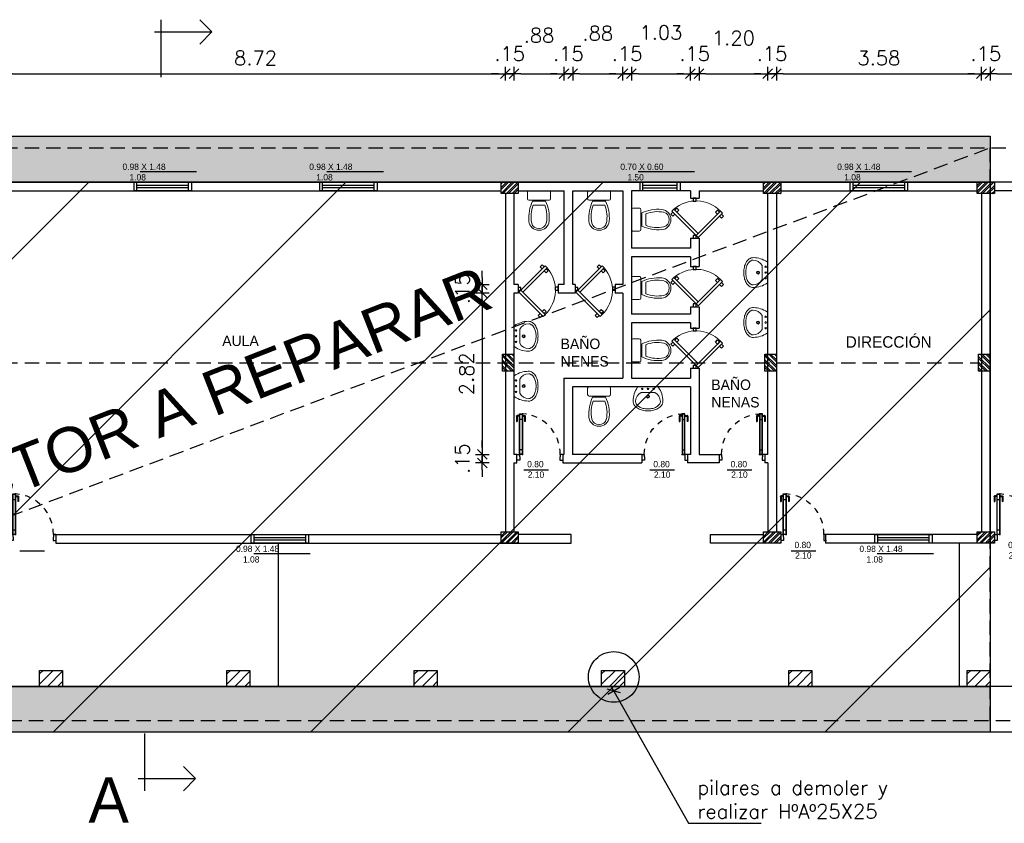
# Model space of a CAD drawing. Header units: millimetres. Extents: x 2152 to 2451, y 445 to 514.
# Tile 5 of 23: x 2179 to 2196, y 476 to 490. Entities that reach past the tile are written whole.
import ezdxf

# ---------------------------------------------------------------- set-up
doc = ezdxf.new("R2010")
doc.units = ezdxf.units.MM
for name, pattern in [('ACAD_ISO04W100', [30, 24, -3, 0, -3]), ('DASHED2', [0.375, 0.25, -0.125]), ('HIDDEN', [0.375, 0.25, -0.125])]:
    doc.linetypes.add(name, pattern=pattern)
for name, color, linetype in [('Abertura', 2, 'Continuous'), ('aberturas', 2, 'Continuous'), ('Cotas', 3, 'Continuous'), ('FOLHA', 2, 'Continuous'), ('PAREDE', 6, 'Continuous')]:
    doc.layers.add(name, color=color, linetype=linetype)
doc.layers.add('P1-HACHURA', color=1, linetype='Continuous', lineweight=5)
doc.layers.add('SANITARIOS', color=2, linetype='Continuous', lineweight=5)
doc.styles.add('SIMPLEX_8', font='simplex.shx')
doc.dimstyles.new('08', dxfattribs={"dimtxt": 0.25, "dimasz": 0.12, "dimexe": 0, "dimexo": 0, "dimgap": 0.15, "dimtad": 1, "dimzin": 4, "dimdsep": 46, "dimtxsty": 'SIMPLEX_8', "dimblk1": 'D', "dimblk2": 'D', "dimsah": 1, "dimcen": 0.09, "dimse1": 1, "dimse2": 1, "dimclre": 256, "dimclrt": 2, "dimadec": 0, "dimazin": 0, "dimtfac": 1, "dimtmove": 2, "dimatfit": 3, "dimldrblk": 'D', "dimfxl": 1, "dimtolj": 1, "dimtzin": 0, "dimarcsym": 0})

# ---------------------------------------------------------------- blocks, each defined once
blk = doc.blocks.new('puerta70 05')
at = {"color": 1, "linetype": 'Continuous'}
blk.add_line((71.829, 18.746), (71.829, 18.706), dxfattribs=at)
at = {"color": 2, "linetype": 'Continuous'}
for points in [[(71.909, 19.411), (71.954, 19.411), (71.954, 19.406), (72.009, 19.406), (72.009, 19.456)], [(71.909, 19.456), (71.909, 19.411)], [(71.909, 18.701), (71.954, 18.701), (71.954, 18.706), (72.009, 18.706), (72.009, 18.656)], [(71.909, 18.656), (71.909, 18.701)]]:
    blk.add_lwpolyline(points, dxfattribs=at)
at = {"color": 1, "linetype": 'DASHED2', "ltscale": 0.01}
blk.add_lwpolyline([(71.199, 18.751, -0.402216), (71.909, 19.411, -0.402216)], format="xyb", dxfattribs=at)
at = {"color": 2, "linetype": 'Continuous'}
blk.add_lwpolyline([(71.909, 18.701), (71.199, 18.701), (71.199, 18.751), (71.909, 18.751)], close=True, dxfattribs=at)
at = {"color": 1, "linetype": 'Continuous'}
blk.add_lwpolyline([(71.904, 18.706), (71.204, 18.706), (71.204, 18.746), (71.904, 18.746)], close=True, dxfattribs=at)
for points in [[(71.226, 18.751), (71.226, 18.755)], [(71.226, 18.755), (71.251, 18.755)], [(71.232, 18.755), (71.232, 18.791)], [(71.242, 18.801), (71.332, 18.801)], [(71.242, 18.755), (71.242, 18.791)], [(71.242, 18.791), (71.332, 18.791)], [(71.251, 18.755), (71.251, 18.751)], [(71.299, 18.746), (71.299, 18.706)], [(71.332, 18.801), (71.332, 18.791)], [(71.226, 18.701), (71.226, 18.696)], [(71.226, 18.696), (71.251, 18.696)], [(71.232, 18.696), (71.232, 18.661)], [(71.242, 18.696), (71.242, 18.661)], [(71.242, 18.661), (71.332, 18.661)], [(71.242, 18.651), (71.332, 18.651)], [(71.251, 18.696), (71.251, 18.701)], [(71.332, 18.651), (71.332, 18.661)]]:
    blk.add_lwpolyline(points, dxfattribs=at)
for points in [[(71.232, 18.791, -0.414214), (71.242, 18.801, -0.414214)], [(71.242, 18.651, -0.414214), (71.232, 18.661, -0.414214)]]:
    blk.add_lwpolyline(points, format="xyb", dxfattribs=at)
at = {"linetype": 'Continuous'}
for p in [(71.199, 18.751), (71.904, 18.746), (71.904, 18.746)]:
    blk.add_point(p, dxfattribs=at)
at = {"color": 2, "linetype": 'Continuous'}
blk.add_point((71.909, 18.751), dxfattribs=at)
blk = doc.blocks.new('A$C7BF3546D')
at = {"layer": 'FOLHA'}
for p, q in [((0, 0.788), (0.212, 1)), ((0.887, 0), (0.887, 1)), ((1, 0.788), (0, 0.788)), ((0, 0.788), (0.212, 0.575))]:
    blk.add_line(p, q, dxfattribs=at)
blk = doc.blocks.new('INODPL')
for p, q in [((-0.115, 0.18), (0.115, 0.18)), ((-0.101, 0.25), (0.099, 0.25)), ((-0.201, 0.025), (-0.201, 0.138)), ((-0.176, 0.163), (0.176, 0.163)), ((-0.176, 0), (0.176, 0)), ((0.201, 0.138), (0.201, 0.025))]:
    blk.add_line(p, q)
for centre, radius, start, end in [((-0.006, 0.516), 0.172, 88.2558, 175.4745), ((0.006, 0.516), 0.172, 4.5255, 91.7442), ((0.522, 0.474), 0.701, 175.4745, 204.8463), ((0.412, 0.453), 0.552, 168.408, 201.6392), ((-0.014, 0.541), 0.117, 83.4652, 168.408), ((0.011, 0.541), 0.117, 11.592, 96.5348), ((-0.414, 0.453), 0.552, 338.3608, 11.592), ((-0.522, 0.474), 0.701, 335.1537, 4.5255), ((-0.176, 0.138), 0.025, 90, 180), ((-0.176, 0.025), 0.025, 180, 270), ((0.176, 0.138), 0.025, 360, 90), ((0.176, 0.025), 0.025, 270, 0)]:
    blk.add_arc(centre, radius, start, end)
blk = doc.blocks.new('HINO-B~1')
at = {"layer": 'SANITARIOS', "rotation": 90}
blk.add_blockref('INODPL', (0, 0), dxfattribs=at)
blk = doc.blocks.new('A$C6B4124A4')
at = {"layer": 'aberturas'}
for points in [[(0.615, 0.442), (0.65, 0.477), (0.226, 0.902), (0.19, 0.866)], [(0.279, 0.849), (0.314, 0.884), (0.279, 0.919), (0.243, 0.884)], [(0.243, 0.813), (0.208, 0.778), (0.173, 0.813), (0.208, 0.849)], [(0.05, 0.527), (0.05, 0.477), (0, 0.477), (0, 0.527)], [(0.7, 0.527), (0.7, 0.477), (0.65, 0.477), (0.65, 0.527)], [(0.65, 0.477), (0.685, 0.442), (0.261, 0.018), (0.226, 0.053)], [(0.279, 0.106), (0.243, 0.141), (0.208, 0.106), (0.243, 0.071)], [(0.314, 0.071), (0.349, 0.035), (0.314, 0), (0.279, 0.035)]]:
    blk.add_lwpolyline(points, close=True, dxfattribs=at)
at = {"layer": 'aberturas', "lineweight": 5}
blk.add_arc((0.643, 0.477), 0.595, 139.3252, 225.4946, dxfattribs=at)
blk = doc.blocks.new('LAVATORIO')
for points in [[(-150.686, 114.8, 0.200231), (-150.673, 114.819), (-150.673, 115.153, 0.19279), (-150.685, 115.171, 0.154902), (-150.921, 115.246, 0.17524), (-150.997, 115.223, 0.106133), (-151.053, 115.159, 0.070271), (-151.082, 115.082, 0.056527), (-151.093, 114.986, 0.056527), (-151.082, 114.89, 0.070271), (-151.053, 114.813, 0.106133), (-150.997, 114.749, 0.17524), (-150.921, 114.726, 0.154378), (-150.686, 114.8, 0.154902)], [(-150.773, 115.106, 0.280936), (-150.93, 115.202, 0.180168), (-150.969, 115.19, 0.055612), (-150.982, 115.182, 0.106133), (-151.024, 115.134, 0.070271), (-151.049, 115.07, 0.056527), (-151.058, 114.986, 0.056527), (-151.049, 114.901, 0.070271), (-151.024, 114.837, 0.106133), (-150.982, 114.789, 0.055612), (-150.969, 114.782, 0.180168), (-150.93, 114.77, 0.280936), (-150.773, 114.866), (-150.773, 115.106)]]:
    blk.add_lwpolyline(points, format="xyb")
for centre, radius in [((-150.843, 114.986), 0.0262), ((-150.843, 114.986), 0.0162), ((-150.709, 115.086), 0.0128), ((-150.709, 114.986), 0.0128), ((-150.709, 114.886), 0.0128)]:
    blk.add_circle(centre, radius)
blk = doc.blocks.new('LAVAT')
at = {"xscale": -1, "rotation": 269.9999999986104}
blk.add_blockref('LAVATORIO', (15211.164, 9300.131), dxfattribs=at)
blk = doc.blocks.new('D')
for p, q in [((-1, 0), (1, 0)), ((0, -1), (0, 1))]:
    blk.add_line(p, q)
at = {"color": 4}
blk.add_line((-0.71, -0.71), (0.71, 0.71), dxfattribs=at)
blk = doc.blocks.new('*D88')
at = {"layer": 'Cotas', "color": 0, "linetype": 'ACAD_ISO04W100', "lineweight": -2, "transparency": 16777216}
blk.add_line((2178.586, 488.942), (2187.066, 488.942), dxfattribs=at)
at = {"layer": 'Defpoints', "color": 0, "linetype": 'ACAD_ISO04W100', "transparency": 16777216}
for p in [(2187.186, 488.942), (2178.466, 488.238), (2187.186, 486.85)]:
    blk.add_point(p, dxfattribs=at)
at = {"layer": 'Cotas', "color": 0, "linetype": 'ACAD_ISO04W100', "lineweight": -2, "transparency": 16777216, "xscale": 0.12, "yscale": 0.12, "zscale": 0.12, "rotation": 180}
blk.add_blockref('D', (2178.466, 488.942), dxfattribs=at)
at = {"layer": 'Cotas', "color": 0, "linetype": 'ACAD_ISO04W100', "lineweight": -2, "transparency": 16777216, "xscale": 0.12, "yscale": 0.12, "zscale": 0.12}
blk.add_blockref('D', (2187.186, 488.942), dxfattribs=at)
at = {"layer": 'Cotas', "color": 2, "linetype": 'ACAD_ISO04W100', "transparency": 16777216, "insert": (2182.826, 489.217), "char_height": 0.25, "attachment_point": 5, "style": 'SIMPLEX_8'}
blk.add_mtext('\\A1;8.72', dxfattribs=at)
blk = doc.blocks.new('*D89')
at = {"layer": 'Cotas', "color": 0, "linetype": 'ACAD_ISO04W100', "lineweight": -2, "transparency": 16777216}
for p, q in [((2187.066, 488.942), (2186.946, 488.942)), ((2187.186, 488.942), (2187.336, 488.942)), ((2187.456, 488.942), (2187.576, 488.942))]:
    blk.add_line(p, q, dxfattribs=at)
at = {"layer": 'Defpoints', "color": 0, "linetype": 'ACAD_ISO04W100', "transparency": 16777216}
for p in [(2187.336, 488.942), (2187.186, 486.85), (2187.336, 486.85)]:
    blk.add_point(p, dxfattribs=at)
at = {"layer": 'Cotas', "color": 0, "linetype": 'ACAD_ISO04W100', "lineweight": -2, "transparency": 16777216, "xscale": 0.12, "yscale": 0.12, "zscale": 0.12}
blk.add_blockref('D', (2187.186, 488.942), dxfattribs=at)
at = {"layer": 'Cotas', "color": 0, "linetype": 'ACAD_ISO04W100', "lineweight": -2, "transparency": 16777216, "xscale": 0.12, "yscale": 0.12, "zscale": 0.12, "rotation": 180}
blk.add_blockref('D', (2187.336, 488.942), dxfattribs=at)
at = {"layer": 'Cotas', "color": 2, "linetype": 'ACAD_ISO04W100', "transparency": 16777216, "insert": (2187.261, 489.292), "char_height": 0.25, "attachment_point": 5, "style": 'SIMPLEX_8'}
blk.add_mtext('\\A1;.15', dxfattribs=at)
blk = doc.blocks.new('*D90')
at = {"layer": 'Cotas', "color": 0, "linetype": 'ACAD_ISO04W100', "lineweight": -2, "transparency": 16777216}
blk.add_line((2187.456, 488.942), (2188.091, 488.942), dxfattribs=at)
at = {"layer": 'Defpoints', "color": 0, "linetype": 'ACAD_ISO04W100', "transparency": 16777216}
for p in [(2188.211, 488.942), (2188.211, 486.9), (2187.336, 486.85)]:
    blk.add_point(p, dxfattribs=at)
at = {"layer": 'Cotas', "color": 0, "linetype": 'ACAD_ISO04W100', "lineweight": -2, "transparency": 16777216, "xscale": 0.12, "yscale": 0.12, "zscale": 0.12, "rotation": 180}
blk.add_blockref('D', (2187.336, 488.942), dxfattribs=at)
at = {"layer": 'Cotas', "color": 0, "linetype": 'ACAD_ISO04W100', "lineweight": -2, "transparency": 16777216, "xscale": 0.12, "yscale": 0.12, "zscale": 0.12}
blk.add_blockref('D', (2188.211, 488.942), dxfattribs=at)
at = {"layer": 'Cotas', "color": 2, "linetype": 'ACAD_ISO04W100', "transparency": 16777216, "insert": (2187.774, 489.612), "char_height": 0.25, "attachment_point": 5, "style": 'SIMPLEX_8'}
blk.add_mtext('\\A1;.88', dxfattribs=at)
blk = doc.blocks.new('*D91')
at = {"layer": 'Cotas', "color": 0, "linetype": 'ACAD_ISO04W100', "lineweight": -2, "transparency": 16777216}
for p, q in [((2188.091, 488.942), (2187.971, 488.942)), ((2188.211, 488.942), (2188.361, 488.942)), ((2188.481, 488.942), (2188.601, 488.942))]:
    blk.add_line(p, q, dxfattribs=at)
at = {"layer": 'Defpoints', "color": 0, "linetype": 'ACAD_ISO04W100', "transparency": 16777216}
for p in [(2188.361, 488.942), (2188.211, 486.9), (2188.361, 486.9)]:
    blk.add_point(p, dxfattribs=at)
at = {"layer": 'Cotas', "color": 0, "linetype": 'ACAD_ISO04W100', "lineweight": -2, "transparency": 16777216, "xscale": 0.12, "yscale": 0.12, "zscale": 0.12}
blk.add_blockref('D', (2188.211, 488.942), dxfattribs=at)
at = {"layer": 'Cotas', "color": 0, "linetype": 'ACAD_ISO04W100', "lineweight": -2, "transparency": 16777216, "xscale": 0.12, "yscale": 0.12, "zscale": 0.12, "rotation": 180}
blk.add_blockref('D', (2188.361, 488.942), dxfattribs=at)
at = {"layer": 'Cotas', "color": 2, "linetype": 'ACAD_ISO04W100', "transparency": 16777216, "insert": (2188.286, 489.292), "char_height": 0.25, "attachment_point": 5, "style": 'SIMPLEX_8'}
blk.add_mtext('\\A1;.15', dxfattribs=at)
blk = doc.blocks.new('*D92')
at = {"layer": 'Cotas', "color": 0, "linetype": 'ACAD_ISO04W100', "lineweight": -2, "transparency": 16777216}
blk.add_line((2188.481, 488.942), (2189.116, 488.942), dxfattribs=at)
at = {"layer": 'Defpoints', "color": 0, "linetype": 'ACAD_ISO04W100', "transparency": 16777216}
for p in [(2189.236, 488.942), (2188.361, 486.9), (2189.236, 486.9)]:
    blk.add_point(p, dxfattribs=at)
at = {"layer": 'Cotas', "color": 0, "linetype": 'ACAD_ISO04W100', "lineweight": -2, "transparency": 16777216, "xscale": 0.12, "yscale": 0.12, "zscale": 0.12, "rotation": 180}
blk.add_blockref('D', (2188.361, 488.942), dxfattribs=at)
at = {"layer": 'Cotas', "color": 0, "linetype": 'ACAD_ISO04W100', "lineweight": -2, "transparency": 16777216, "xscale": 0.12, "yscale": 0.12, "zscale": 0.12}
blk.add_blockref('D', (2189.236, 488.942), dxfattribs=at)
at = {"layer": 'Cotas', "color": 2, "linetype": 'ACAD_ISO04W100', "transparency": 16777216, "insert": (2188.799, 489.649), "char_height": 0.25, "attachment_point": 5, "style": 'SIMPLEX_8'}
blk.add_mtext('\\A1;.88', dxfattribs=at)
blk = doc.blocks.new('*D93')
at = {"layer": 'Cotas', "color": 0, "linetype": 'ACAD_ISO04W100', "lineweight": -2, "transparency": 16777216}
for p, q in [((2189.116, 488.942), (2188.996, 488.942)), ((2189.236, 488.942), (2189.386, 488.942)), ((2189.506, 488.942), (2189.626, 488.942))]:
    blk.add_line(p, q, dxfattribs=at)
at = {"layer": 'Defpoints', "color": 0, "linetype": 'ACAD_ISO04W100', "transparency": 16777216}
for p in [(2189.386, 488.942), (2189.236, 486.9), (2189.386, 486.897)]:
    blk.add_point(p, dxfattribs=at)
at = {"layer": 'Cotas', "color": 0, "linetype": 'ACAD_ISO04W100', "lineweight": -2, "transparency": 16777216, "xscale": 0.12, "yscale": 0.12, "zscale": 0.12}
blk.add_blockref('D', (2189.236, 488.942), dxfattribs=at)
at = {"layer": 'Cotas', "color": 0, "linetype": 'ACAD_ISO04W100', "lineweight": -2, "transparency": 16777216, "xscale": 0.12, "yscale": 0.12, "zscale": 0.12, "rotation": 180}
blk.add_blockref('D', (2189.386, 488.942), dxfattribs=at)
at = {"layer": 'Cotas', "color": 2, "linetype": 'ACAD_ISO04W100', "transparency": 16777216, "insert": (2189.311, 489.292), "char_height": 0.25, "attachment_point": 5, "style": 'SIMPLEX_8'}
blk.add_mtext('\\A1;.15', dxfattribs=at)
blk = doc.blocks.new('*D94')
at = {"layer": 'Cotas', "color": 0, "linetype": 'ACAD_ISO04W100', "lineweight": -2, "transparency": 16777216}
blk.add_line((2189.506, 488.942), (2190.296, 488.942), dxfattribs=at)
at = {"layer": 'Defpoints', "color": 0, "linetype": 'ACAD_ISO04W100', "transparency": 16777216}
for p in [(2190.416, 488.942), (2189.386, 486.897), (2190.416, 486.897)]:
    blk.add_point(p, dxfattribs=at)
at = {"layer": 'Cotas', "color": 0, "linetype": 'ACAD_ISO04W100', "lineweight": -2, "transparency": 16777216, "xscale": 0.12, "yscale": 0.12, "zscale": 0.12, "rotation": 180}
blk.add_blockref('D', (2189.386, 488.942), dxfattribs=at)
at = {"layer": 'Cotas', "color": 0, "linetype": 'ACAD_ISO04W100', "lineweight": -2, "transparency": 16777216, "xscale": 0.12, "yscale": 0.12, "zscale": 0.12}
blk.add_blockref('D', (2190.416, 488.942), dxfattribs=at)
at = {"layer": 'Cotas', "color": 2, "linetype": 'ACAD_ISO04W100', "transparency": 16777216, "insert": (2189.901, 489.662), "char_height": 0.25, "attachment_point": 5, "style": 'SIMPLEX_8'}
blk.add_mtext('\\A1;1.03', dxfattribs=at)
blk = doc.blocks.new('*D95')
at = {"layer": 'Cotas', "color": 0, "linetype": 'ACAD_ISO04W100', "lineweight": -2, "transparency": 16777216}
for p, q in [((2190.296, 488.942), (2190.176, 488.942)), ((2190.416, 488.942), (2190.566, 488.942)), ((2190.686, 488.942), (2190.806, 488.942))]:
    blk.add_line(p, q, dxfattribs=at)
at = {"layer": 'Defpoints', "color": 0, "linetype": 'ACAD_ISO04W100', "transparency": 16777216}
for p in [(2190.566, 488.942), (2190.416, 486.897), (2190.566, 486.9)]:
    blk.add_point(p, dxfattribs=at)
at = {"layer": 'Cotas', "color": 0, "linetype": 'ACAD_ISO04W100', "lineweight": -2, "transparency": 16777216, "xscale": 0.12, "yscale": 0.12, "zscale": 0.12}
blk.add_blockref('D', (2190.416, 488.942), dxfattribs=at)
at = {"layer": 'Cotas', "color": 0, "linetype": 'ACAD_ISO04W100', "lineweight": -2, "transparency": 16777216, "xscale": 0.12, "yscale": 0.12, "zscale": 0.12, "rotation": 180}
blk.add_blockref('D', (2190.566, 488.942), dxfattribs=at)
at = {"layer": 'Cotas', "color": 2, "linetype": 'ACAD_ISO04W100', "transparency": 16777216, "insert": (2190.491, 489.292), "char_height": 0.25, "attachment_point": 5, "style": 'SIMPLEX_8'}
blk.add_mtext('\\A1;.15', dxfattribs=at)
blk = doc.blocks.new('*D96')
at = {"layer": 'Cotas', "color": 0, "linetype": 'ACAD_ISO04W100', "lineweight": -2, "transparency": 16777216}
blk.add_line((2190.686, 488.942), (2191.646, 488.942), dxfattribs=at)
at = {"layer": 'Defpoints', "color": 0, "linetype": 'ACAD_ISO04W100', "transparency": 16777216}
for p in [(2191.766, 488.942), (2190.566, 486.9), (2191.766, 486.85)]:
    blk.add_point(p, dxfattribs=at)
at = {"layer": 'Cotas', "color": 0, "linetype": 'ACAD_ISO04W100', "lineweight": -2, "transparency": 16777216, "xscale": 0.12, "yscale": 0.12, "zscale": 0.12, "rotation": 180}
blk.add_blockref('D', (2190.566, 488.942), dxfattribs=at)
at = {"layer": 'Cotas', "color": 0, "linetype": 'ACAD_ISO04W100', "lineweight": -2, "transparency": 16777216, "xscale": 0.12, "yscale": 0.12, "zscale": 0.12}
blk.add_blockref('D', (2191.766, 488.942), dxfattribs=at)
at = {"layer": 'Cotas', "color": 2, "linetype": 'ACAD_ISO04W100', "transparency": 16777216, "insert": (2191.166, 489.565), "char_height": 0.25, "attachment_point": 5, "style": 'SIMPLEX_8'}
blk.add_mtext('\\A1;1.20', dxfattribs=at)
blk = doc.blocks.new('*D97')
at = {"layer": 'Cotas', "color": 0, "linetype": 'ACAD_ISO04W100', "lineweight": -2, "transparency": 16777216}
for p, q in [((2191.646, 488.942), (2191.526, 488.942)), ((2191.766, 488.942), (2191.916, 488.942)), ((2192.036, 488.942), (2192.156, 488.942))]:
    blk.add_line(p, q, dxfattribs=at)
at = {"layer": 'Defpoints', "color": 0, "linetype": 'ACAD_ISO04W100', "transparency": 16777216}
for p in [(2191.916, 488.942), (2191.766, 486.85), (2191.916, 486.85)]:
    blk.add_point(p, dxfattribs=at)
at = {"layer": 'Cotas', "color": 0, "linetype": 'ACAD_ISO04W100', "lineweight": -2, "transparency": 16777216, "xscale": 0.12, "yscale": 0.12, "zscale": 0.12}
blk.add_blockref('D', (2191.766, 488.942), dxfattribs=at)
at = {"layer": 'Cotas', "color": 0, "linetype": 'ACAD_ISO04W100', "lineweight": -2, "transparency": 16777216, "xscale": 0.12, "yscale": 0.12, "zscale": 0.12, "rotation": 180}
blk.add_blockref('D', (2191.916, 488.942), dxfattribs=at)
at = {"layer": 'Cotas', "color": 2, "linetype": 'ACAD_ISO04W100', "transparency": 16777216, "insert": (2191.841, 489.292), "char_height": 0.25, "attachment_point": 5, "style": 'SIMPLEX_8'}
blk.add_mtext('\\A1;.15', dxfattribs=at)
blk = doc.blocks.new('*D98')
at = {"layer": 'Cotas', "color": 0, "linetype": 'ACAD_ISO04W100', "lineweight": -2, "transparency": 16777216}
blk.add_line((2192.036, 488.942), (2195.377, 488.942), dxfattribs=at)
at = {"layer": 'Defpoints', "color": 0, "linetype": 'ACAD_ISO04W100', "transparency": 16777216}
for p in [(2195.497, 488.942), (2195.497, 488.238), (2191.916, 486.85)]:
    blk.add_point(p, dxfattribs=at)
at = {"layer": 'Cotas', "color": 0, "linetype": 'ACAD_ISO04W100', "lineweight": -2, "transparency": 16777216, "xscale": 0.12, "yscale": 0.12, "zscale": 0.12, "rotation": 180}
blk.add_blockref('D', (2191.916, 488.942), dxfattribs=at)
at = {"layer": 'Cotas', "color": 0, "linetype": 'ACAD_ISO04W100', "lineweight": -2, "transparency": 16777216, "xscale": 0.12, "yscale": 0.12, "zscale": 0.12}
blk.add_blockref('D', (2195.497, 488.942), dxfattribs=at)
at = {"layer": 'Cotas', "color": 2, "linetype": 'ACAD_ISO04W100', "transparency": 16777216, "insert": (2193.706, 489.217), "char_height": 0.25, "attachment_point": 5, "style": 'SIMPLEX_8'}
blk.add_mtext('\\A1;3.58', dxfattribs=at)
blk = doc.blocks.new('*D99')
at = {"layer": 'Cotas', "color": 0, "linetype": 'ACAD_ISO04W100', "lineweight": -2, "transparency": 16777216}
for p, q in [((2195.377, 488.942), (2195.257, 488.942)), ((2195.497, 488.942), (2195.646, 488.942)), ((2195.766, 488.942), (2195.886, 488.942))]:
    blk.add_line(p, q, dxfattribs=at)
at = {"layer": 'Defpoints', "color": 0, "linetype": 'ACAD_ISO04W100', "transparency": 16777216}
for p in [(2195.646, 488.942), (2195.497, 488.238), (2195.646, 488.238)]:
    blk.add_point(p, dxfattribs=at)
at = {"layer": 'Cotas', "color": 0, "linetype": 'ACAD_ISO04W100', "lineweight": -2, "transparency": 16777216, "xscale": 0.12, "yscale": 0.12, "zscale": 0.12}
blk.add_blockref('D', (2195.497, 488.942), dxfattribs=at)
at = {"layer": 'Cotas', "color": 0, "linetype": 'ACAD_ISO04W100', "lineweight": -2, "transparency": 16777216, "xscale": 0.12, "yscale": 0.12, "zscale": 0.12, "rotation": 180}
blk.add_blockref('D', (2195.646, 488.942), dxfattribs=at)
at = {"layer": 'Cotas', "color": 2, "linetype": 'ACAD_ISO04W100', "transparency": 16777216, "insert": (2195.572, 489.292), "char_height": 0.25, "attachment_point": 5, "style": 'SIMPLEX_8'}
blk.add_mtext('\\A1;.15', dxfattribs=at)
blk = doc.blocks.new('*D100')
at = {"layer": 'Cotas', "color": 0, "linetype": 'ACAD_ISO04W100', "lineweight": -2, "transparency": 16777216}
blk.add_line((2195.766, 488.942), (2201.286, 488.942), dxfattribs=at)
at = {"layer": 'Defpoints', "color": 0, "linetype": 'ACAD_ISO04W100', "transparency": 16777216}
for p in [(2201.406, 488.942), (2195.646, 488.238), (2201.406, 488.238)]:
    blk.add_point(p, dxfattribs=at)
at = {"layer": 'Cotas', "color": 0, "linetype": 'ACAD_ISO04W100', "lineweight": -2, "transparency": 16777216, "xscale": 0.12, "yscale": 0.12, "zscale": 0.12, "rotation": 180}
blk.add_blockref('D', (2195.646, 488.942), dxfattribs=at)
at = {"layer": 'Cotas', "color": 0, "linetype": 'ACAD_ISO04W100', "lineweight": -2, "transparency": 16777216, "xscale": 0.12, "yscale": 0.12, "zscale": 0.12}
blk.add_blockref('D', (2201.406, 488.942), dxfattribs=at)
at = {"layer": 'Cotas', "color": 2, "linetype": 'ACAD_ISO04W100', "transparency": 16777216, "insert": (2198.526, 489.217), "char_height": 0.25, "attachment_point": 5, "style": 'SIMPLEX_8'}
blk.add_mtext('\\A1;5.76', dxfattribs=at)
blk = doc.blocks.new('*D116')
at = {"layer": 'Cotas', "color": 0, "lineweight": -2, "transparency": 16777216}
for p, q in [((2186.783, 485.385), (2186.783, 485.505)), ((2186.783, 485.265), (2186.783, 485.115)), ((2186.783, 484.995), (2186.783, 484.875))]:
    blk.add_line(p, q, dxfattribs=at)
at = {"layer": 'Defpoints', "color": 0, "transparency": 16777216}
for p in [(2187.336, 485.265), (2186.783, 485.115), (2187.336, 485.115)]:
    blk.add_point(p, dxfattribs=at)
at = {"layer": 'Cotas', "color": 0, "lineweight": -2, "transparency": 16777216, "xscale": 0.12, "yscale": 0.12, "zscale": 0.12}
for p, rotation in [((2186.783, 485.265), 270), ((2186.783, 485.115), 90)]:
    blk.add_blockref('D', p, dxfattribs=dict(at, rotation=rotation))
at = {"layer": 'Cotas', "color": 2, "transparency": 16777216, "insert": (2186.433, 485.19), "char_height": 0.25, "attachment_point": 5, "rotation": 90, "style": 'SIMPLEX_8'}
blk.add_mtext('\\A1;.15', dxfattribs=at)
blk = doc.blocks.new('*D117')
at = {"layer": 'Cotas', "color": 0, "lineweight": -2, "transparency": 16777216}
blk.add_line((2186.783, 484.995), (2186.783, 482.42), dxfattribs=at)
at = {"layer": 'Defpoints', "color": 0, "transparency": 16777216}
for p in [(2187.336, 485.115), (2186.783, 482.3), (2187.336, 482.3)]:
    blk.add_point(p, dxfattribs=at)
at = {"layer": 'Cotas', "color": 0, "lineweight": -2, "transparency": 16777216, "xscale": 0.12, "yscale": 0.12, "zscale": 0.12}
for p, rotation in [((2186.783, 485.115), 90), ((2186.783, 482.3), 270)]:
    blk.add_blockref('D', p, dxfattribs=dict(at, rotation=rotation))
at = {"layer": 'Cotas', "color": 2, "transparency": 16777216, "insert": (2186.508, 483.707), "char_height": 0.25, "attachment_point": 5, "rotation": 90, "style": 'SIMPLEX_8'}
blk.add_mtext('\\A1;2.82', dxfattribs=at)
blk = doc.blocks.new('*D118')
at = {"layer": 'Cotas', "color": 0, "lineweight": -2, "transparency": 16777216}
for p, q in [((2186.783, 482.42), (2186.783, 482.54)), ((2186.783, 482.3), (2186.783, 482.15)), ((2186.783, 482.03), (2186.783, 481.91))]:
    blk.add_line(p, q, dxfattribs=at)
at = {"layer": 'Defpoints', "color": 0, "transparency": 16777216}
for p in [(2187.336, 482.3), (2186.783, 482.15), (2187.336, 482.15)]:
    blk.add_point(p, dxfattribs=at)
at = {"layer": 'Cotas', "color": 0, "lineweight": -2, "transparency": 16777216, "xscale": 0.12, "yscale": 0.12, "zscale": 0.12}
for p, rotation in [((2186.783, 482.3), 270), ((2186.783, 482.15), 90)]:
    blk.add_blockref('D', p, dxfattribs=dict(at, rotation=rotation))
at = {"layer": 'Cotas', "color": 2, "transparency": 16777216, "insert": (2186.433, 482.225), "char_height": 0.25, "attachment_point": 5, "rotation": 90, "style": 'SIMPLEX_8'}
blk.add_mtext('\\A1;.15', dxfattribs=at)
blk = doc.blocks.new('PILAR7')
at = {"layer": 'PAREDE', "linetype": 'ACAD_ISO04W100'}
h = blk.add_hatch(dxfattribs=at)
h.set_pattern_fill('ANSI32', color=1, scale=0.0074)
h.paths.add_polyline_path([(2569.07, 479.812), (2568.77, 479.812), (2568.77, 479.612), (2569.07, 479.612)])
at = {"layer": 'Cotas', "color": 5, "linetype": 'ACAD_ISO04W100'}
blk.add_lwpolyline([(2568.77, 479.812), (2569.07, 479.812), (2569.07, 479.612), (2568.77, 479.612)], close=True, dxfattribs=at)

msp = doc.modelspace()

# ---------------------------------------------------------------- hatches: boundary and pattern name
h = msp.add_hatch()
h.set_pattern_fill('ANSI31', color=1, angle=-180)
h.set_pattern_definition([(225, (2252.44479, 458.69485), (0.08838835, -0.08838835), [])])
h.paths.add_polyline_path([(2179.456, 478.53), (2179.056, 478.53), (2179.056, 478.25), (2179.456, 478.25)])
h = msp.add_hatch()
h.set_pattern_fill('ANSI31', color=1, angle=-180)
h.set_pattern_definition([(225, (2255.71479, 458.69485), (0.08838835, -0.08838835), [])])
h.paths.add_polyline_path([(2182.726, 478.53), (2182.326, 478.53), (2182.326, 478.25), (2182.726, 478.25)])
h = msp.add_hatch()
h.set_pattern_fill('ANSI31', color=1, angle=-180)
h.set_pattern_definition([(225, (2258.98479, 458.69092), (0.08838835, -0.08838835), [])])
h.paths.add_polyline_path([(2185.996, 478.53), (2185.596, 478.53), (2185.596, 478.25), (2185.996, 478.25)])
h = msp.add_hatch()
h.set_pattern_fill('ANSI31', color=1, angle=-180)
h.set_pattern_definition([(225, (2262.25479, 458.69485), (0.08838835, -0.08838835), [])])
h.paths.add_polyline_path([(2189.266, 478.53), (2188.866, 478.53), (2188.866, 478.25), (2189.266, 478.25)])
h = msp.add_hatch()
h.set_pattern_fill('ANSI31', color=1, angle=-180)
h.set_pattern_definition([(225, (2265.52479, 458.69485), (0.08838835, -0.08838835), [])])
h.paths.add_polyline_path([(2192.536, 478.53), (2192.136, 478.53), (2192.136, 478.25), (2192.536, 478.25)])
h = msp.add_hatch()
h.set_pattern_fill('ANSI31', color=1, angle=-180)
h.set_pattern_definition([(225, (2268.63479, 458.69485), (0.08838835, -0.08838835), [])])
h.paths.add_polyline_path([(2195.646, 478.53), (2195.246, 478.53), (2195.246, 478.25), (2195.646, 478.25)])
at = {"layer": 'P1-HACHURA', "linetype": 'ByBlock'}
h = msp.add_hatch(dxfattribs=at)
h.set_pattern_fill('ANGLE', color=256, scale=0.05, style=0)
h.set_pattern_definition([(0, (-3.9518, 0), (0, 0.34925), [0.254, -0.09525]), (90, (-3.9518, 0), (-0.34925, 2e-17), [0.254, -0.09525])])
h.paths.add_polyline_path([(2195.646, 487.85), (2190.631, 487.85), (2190.631, 487.05), (2195.646, 487.05)])
h.paths.add_polyline_path([(2190.631, 487.85), (2179.893, 487.85), (2179.893, 487.05), (2190.631, 487.05)])
h.paths.add_polyline_path([(2179.893, 487.85), (2168.628, 487.85), (2168.628, 477.45), (2179.893, 477.45), (2179.893, 478.25), (2169.446, 478.25), (2169.446, 487.05), (2179.893, 487.05)])
h.paths.add_polyline_path([(2190.631, 478.25), (2179.893, 478.25), (2179.893, 477.45), (2190.631, 477.45)])
h.paths.add_polyline_path([(2195.646, 478.25), (2190.631, 478.25), (2190.631, 477.45), (2195.646, 477.45)])
at = {"layer": 'PAREDE'}
h = msp.add_hatch(dxfattribs=at)
h.set_pattern_fill('ANSI31', color=1)
h.set_pattern_definition([(45, (-3.276, -34.792), (-2.245064, 2.245064), [])])
h.paths.add_polyline_path([(2195.646, 487.05), (2169.446, 487.05), (2169.446, 477.45), (2195.646, 477.45)])

# ---------------------------------------------------------------- linework, layer by layer
at = {"color": 6}
for p, q in [((2169.446, 487.85), (2189.536, 487.85)), ((2169.446, 487.05), (2189.536, 487.05)), ((2213.396, 487.05), (2190.244, 487.05)), ((2178.541, 486.9), (2187.114, 486.9)), ((2187.411, 486.9), (2188.211, 486.9)), ((2188.361, 486.9), (2189.236, 486.9)), ((2189.236, 486.9), (2189.236, 485.265)), ((2189.386, 486.897), (2189.386, 485.897)), ((2190.416, 486.897), (2189.386, 486.897)), ((2190.566, 486.9), (2191.691, 486.9)), ((2191.991, 486.9), (2195.421, 486.9)), ((2201.406, 486.9), (2195.721, 486.9)), ((2187.186, 486.85), (2187.186, 480.95)), ((2187.336, 486.85), (2187.336, 485.265)), ((2191.766, 482.3), (2191.766, 486.85)), ((2191.916, 486.85), (2191.916, 480.95)), ((2195.497, 486.85), (2195.496, 480.95)), ((2195.646, 480.95), (2195.646, 486.85)), ((2189.386, 485.747), (2189.386, 484.747)), ((2187.336, 485.115), (2187.336, 482.3)), ((2189.236, 485.115), (2189.236, 483.631)), ((2189.386, 484.597), (2189.386, 483.631)), ((2190.416, 483.803), (2190.416, 483.631)), ((2190.416, 483.803), (2190.566, 483.803)), ((2190.566, 483.803), (2190.566, 482.299)), ((2188.206, 483.63), (2189.236, 483.631)), ((2188.206, 483.63), (2188.206, 482.3)), ((2189.386, 483.631), (2190.416, 483.631)), ((2188.356, 483.48), (2188.356, 482.3)), ((2190.416, 483.48), (2188.356, 483.48)), ((2190.416, 483.48), (2190.416, 482.3)), ((2187.386, 482.3), (2187.336, 482.3)), ((2187.386, 482.15), (2187.386, 482.3)), ((2188.186, 482.3), (2188.186, 482.15)), ((2188.186, 482.3), (2188.206, 482.3)), ((2189.573, 482.3), (2188.356, 482.3)), ((2189.566, 482.3), (2189.566, 482.15)), ((2190.416, 482.3), (2190.366, 482.3)), ((2190.366, 482.3), (2190.366, 482.15)), ((2190.566, 482.299), (2190.916, 482.3)), ((2190.916, 482.3), (2190.916, 482.15)), ((2191.766, 482.3), (2191.716, 482.3)), ((2191.716, 482.3), (2191.716, 482.15)), ((2187.336, 482.15), (2187.336, 480.95)), ((2187.336, 482.15), (2187.386, 482.15)), ((2188.186, 482.15), (2189.566, 482.15)), ((2190.916, 482.15), (2190.366, 482.15)), ((2191.766, 482.15), (2191.716, 482.15)), ((2191.766, 482.15), (2191.766, 480.95)), ((2179.316, 480.9), (2187.111, 480.9)), ((2179.341, 480.9), (2179.341, 480.75)), ((2188.336, 480.9), (2187.411, 480.9)), ((2188.336, 480.75), (2188.336, 480.9)), ((2190.766, 480.75), (2190.766, 480.9)), ((2190.766, 480.9), (2191.691, 480.9)), ((2195.421, 480.9), (2192.774, 480.9)), ((2192.774, 480.9), (2192.774, 480.75)), ((2179.341, 480.75), (2187.336, 480.75)), ((2187.336, 480.75), (2188.336, 480.75)), ((2191.974, 480.75), (2190.766, 480.75)), ((2195.421, 480.75), (2192.774, 480.75))]:
    msp.add_line(p, q, dxfattribs=at)
at = {"color": 1}
for p, q in [((2180.812, 487.235), (2181.797, 487.235)), ((2184.072, 487.235), (2185.057, 487.235)), ((2189.502, 487.235), (2190.486, 487.235)), ((2193.287, 487.235), (2194.272, 487.235)), ((2188.211, 485.265), (2188.211, 486.9)), ((2188.361, 485.265), (2188.361, 486.9)), ((2190.416, 486.897), (2190.416, 486.77)), ((2190.566, 486.9), (2190.566, 486.77)), ((2190.416, 486.77), (2190.566, 486.77)), ((2190.416, 486.07), (2190.416, 485.897)), ((2190.416, 486.07), (2190.566, 486.07)), ((2190.566, 486.07), (2190.566, 485.577)), ((2190.416, 485.897), (2189.386, 485.897)), ((2190.416, 485.747), (2189.386, 485.747)), ((2190.416, 485.747), (2190.416, 485.577)), ((2190.416, 485.577), (2190.566, 485.577)), ((2187.407, 485.265), (2187.336, 485.265)), ((2187.407, 485.265), (2187.407, 485.115)), ((2188.211, 485.265), (2188.107, 485.265)), ((2188.107, 485.265), (2188.107, 485.115)), ((2188.403, 485.265), (2188.361, 485.265)), ((2188.403, 485.265), (2188.403, 485.115)), ((2189.236, 485.265), (2189.103, 485.265)), ((2189.103, 485.265), (2189.103, 485.115)), ((2187.407, 485.115), (2187.336, 485.115)), ((2188.403, 485.115), (2188.107, 485.115)), ((2189.236, 485.115), (2189.103, 485.115)), ((2190.416, 484.877), (2190.416, 484.747)), ((2190.416, 484.877), (2190.566, 484.877)), ((2190.566, 484.877), (2190.566, 484.503)), ((2190.416, 484.747), (2189.386, 484.747)), ((2190.416, 484.597), (2189.386, 484.597)), ((2190.416, 484.597), (2190.416, 484.503)), ((2190.416, 484.503), (2190.566, 484.503)), ((2187.509, 482.03), (2187.938, 482.03)), ((2189.71, 482.03), (2190.139, 482.03)), ((2191.06, 482.03), (2191.489, 482.03)), ((2183.226, 478.25), (2183.226, 480.75)), ((2195.11, 478.25), (2195.11, 480.75)), ((2178.711, 480.618), (2179.141, 480.618)), ((2182.793, 480.567), (2183.778, 480.567)), ((2192.175, 480.618), (2192.604, 480.618)), ((2193.675, 480.567), (2194.659, 480.567)), ((2213.396, 478.25), (2169.446, 478.25)), ((2213.396, 477.45), (2169.446, 477.45))]:
    msp.add_line(p, q, dxfattribs=at)
at = {"color": 2}
for p, q in [((2180.706, 486.9), (2180.706, 487.05)), ((2180.706, 487.05), (2181.706, 487.05)), ((2180.756, 486.9), (2180.756, 487.05)), ((2181.656, 486.9), (2181.656, 487.05)), ((2181.706, 487.05), (2181.706, 486.9)), ((2183.946, 486.9), (2183.946, 487.05)), ((2183.946, 487.05), (2184.946, 487.05)), ((2183.996, 486.9), (2183.996, 487.05)), ((2184.896, 486.9), (2184.896, 487.05)), ((2184.946, 487.05), (2184.946, 486.9)), ((2189.536, 486.897), (2189.536, 487.05)), ((2189.536, 487.05), (2190.244, 487.05)), ((2189.586, 486.897), (2189.586, 487.05)), ((2190.186, 486.897), (2190.186, 487.05)), ((2190.244, 486.897), (2190.244, 487.05)), ((2193.256, 486.9), (2193.256, 487.05)), ((2194.156, 486.9), (2194.156, 487.05)), ((2190.244, 486.897), (2189.536, 486.897)), ((2182.751, 480.9), (2183.751, 480.9)), ((2182.801, 480.75), (2182.801, 480.9)), ((2183.701, 480.75), (2183.701, 480.9)), ((2183.751, 480.9), (2183.751, 480.75)), ((2193.684, 480.75), (2193.684, 480.9)), ((2194.584, 480.75), (2194.584, 480.9)), ((2183.751, 480.75), (2182.751, 480.75)), ((2179.056, 478.251), (2179.056, 478.321)), ((2179.456, 478.321), (2179.456, 478.25))]:
    msp.add_line(p, q, dxfattribs=at)
for p, q in [((2181.706, 487.05), (2181.706, 486.9)), ((2184.946, 487.05), (2184.946, 486.9)), ((2194.206, 487.05), (2194.206, 486.9)), ((2183.751, 480.9), (2183.751, 480.75)), ((2194.634, 480.9), (2194.634, 480.75))]:
    msp.add_line(p, q)
at = {"color": 1}
msp.add_lwpolyline([(2169.446, 487.05), (2195.646, 487.05), (2195.646, 477.45), (2169.446, 477.45)], close=True, dxfattribs=at)
at = {"color": 2}
for points in [[(2180.706, 487.05), (2181.706, 487.05), (2181.706, 486.9), (2180.706, 486.9)], [(2183.946, 487.05), (2184.946, 487.05), (2184.946, 486.9), (2183.946, 486.9)], [(2193.206, 487.05), (2194.206, 487.05), (2194.206, 486.9), (2193.206, 486.9)], [(2182.751, 480.9), (2183.751, 480.9), (2183.751, 480.75), (2182.751, 480.75)], [(2193.634, 480.9), (2194.634, 480.9), (2194.634, 480.75), (2193.634, 480.75)]]:
    msp.add_lwpolyline(points, close=True, dxfattribs=at)
at = {"color": 1}
for points in [[(2180.756, 487), (2181.656, 487)], [(2181.656, 486.95), (2180.756, 486.95)], [(2183.996, 487), (2184.896, 487)], [(2184.896, 486.95), (2183.996, 486.95)], [(2189.586, 486.997), (2190.186, 486.997)], [(2190.186, 486.947), (2189.586, 486.947)], [(2193.256, 487), (2194.156, 487)], [(2194.156, 486.95), (2193.256, 486.95)], [(2182.801, 480.85), (2183.701, 480.85)], [(2183.701, 480.8), (2182.801, 480.8)], [(2193.684, 480.85), (2194.584, 480.85)], [(2194.584, 480.8), (2193.684, 480.8)]]:
    msp.add_lwpolyline(points, dxfattribs=at)
at = {"color": 5}
for points in [[(2179.456, 478.53), (2179.456, 478.25), (2179.056, 478.25), (2179.056, 478.53)], [(2182.726, 478.53), (2182.726, 478.25), (2182.326, 478.25), (2182.326, 478.53)], [(2185.996, 478.53), (2185.996, 478.25), (2185.596, 478.25), (2185.596, 478.53)], [(2189.266, 478.53), (2189.266, 478.25), (2188.866, 478.25), (2188.866, 478.53)], [(2192.536, 478.53), (2192.536, 478.25), (2192.136, 478.25), (2192.136, 478.53)], [(2195.646, 478.53), (2195.646, 478.25), (2195.246, 478.25), (2195.246, 478.53)]]:
    msp.add_lwpolyline(points, close=True, dxfattribs=at)
at = {"layer": 'Cotas', "color": 3, "linetype": 'HIDDEN'}
for p, q in [((2169.046, 487.65), (2213.996, 487.65)), ((2169.046, 477.65), (2195.646, 487.65)), ((2169.046, 483.9), (2195.446, 483.899)), ((2213.996, 477.65), (2169.446, 477.65))]:
    msp.add_line(p, q, dxfattribs=at)
at = {"layer": 'Cotas', "color": 1}
msp.add_lwpolyline([(2195.646, 478.25), (2195.646, 477.45), (2168.628, 477.45), (2168.628, 487.85), (2195.646, 487.85), (2195.646, 487.05), (2169.446, 487.05), (2169.446, 478.25), (2195.646, 478.25)], dxfattribs=at)
at = {"layer": 'Cotas', "color": 3, "linetype": 'HIDDEN'}
msp.add_lwpolyline([(2195.646, 477.65), (2195.646, 477.65), (2195.646, 487.65), (2195.646, 487.65)], close=True, dxfattribs=at)
at = {"layer": 'Cotas', "color": 6, "linetype": 'ACAD_ISO04W100'}
msp.add_circle((2189.078, 478.416), 0.442, dxfattribs=at)

# ---------------------------------------------------------------- block references
at = {"color": 6, "xscale": -1, "rotation": 90.12194099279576}
for p in [(2190.992, 486.771), (2190.992, 485.578), (2190.992, 484.504)]:
    msp.add_blockref('A$C6B4124A4', p, dxfattribs=at)
at = {"color": 1, "xscale": -1, "rotation": 0.1219409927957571}
for p in [(2188.108, 484.689), (2189.104, 484.689)]:
    msp.add_blockref('A$C6B4124A4', p, dxfattribs=at)
at = {"layer": 'Abertura', "color": 2, "rotation": 270}
for p in [(2168.731, 554.208), (2159.886, 552.808), (2173.336, 552.808), (2177.066, 552.808)]:
    msp.add_blockref('puerta70 05', p, dxfattribs=at)
at = {"layer": 'Abertura', "color": 2, "xscale": -1, "rotation": 90}
for p in [(2209.022, 554.208), (2210.372, 554.208)]:
    msp.add_blockref('puerta70 05', p, dxfattribs=at)
at = {"layer": 'Cotas', "linetype": 'ACAD_ISO04W100'}
for p in [(-381.659, 7.238), (-377.079, 7.238), (-373.349, 7.238), (-381.659, 1.138), (-377.079, 1.138), (-373.349, 1.138)]:
    msp.add_blockref('PILAR7', p, dxfattribs=at)
at = {"layer": 'Cotas', "linetype": 'ACAD_ISO04W100', "rotation": 90}
for p in [(2666.948, -2085.02), (2671.528, -2085.02), (2675.258, -2085.021)]:
    msp.add_blockref('PILAR7', p, dxfattribs=at)
at = {"layer": 'FOLHA', "color": 1, "xscale": -1}
msp.add_blockref('A$C7BF3546D', (2182.063, 488.885), dxfattribs=at)
at = {"layer": 'FOLHA', "color": 252, "rotation": 180}
msp.add_blockref('A$C7BF3546D', (2181.777, 477.429), dxfattribs=at)
at = {"layer": 'SANITARIOS', "color": 252, "xscale": -1, "rotation": 270}
for p in [(2187.774, 486.9), (2188.822, 486.9), (2188.822, 483.48)]:
    msp.add_blockref('HINO-B~1', p, dxfattribs=at)
at = {"layer": 'SANITARIOS', "color": 252, "xscale": -1}
for p in [(2189.386, 486.398), (2189.386, 485.203), (2189.386, 484.114)]:
    msp.add_blockref('HINO-B~1', p, dxfattribs=at)
at = {"layer": 'SANITARIOS', "color": 252}
for p, rotation in [((-6957.692, 15811.623), 270), ((-6957.692, 15810.751), 270), ((11336.794, -14841.788), 89.99999999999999), ((11336.794, -14842.66), 89.99999999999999)]:
    msp.add_blockref('LAVAT', p, dxfattribs=dict(at, rotation=rotation))
msp.add_blockref('LAVAT', (-13136.475, -8665.979), dxfattribs=at)

# ---------------------------------------------------------------- texts
for s, width, insert, char_height, attachment_point in [('\\A1;{\\fZurich Cn BT|b0|i0|c0|p34;\\C2;     0.98 X 1.48\\P        1.08}', 1.99287, (2180.298, 487.374), 0.11019, 1), ('\\A1;{\\fZurich Cn BT|b0|i0|c0|p34;\\C2;     0.98 X 1.48\\P        1.08}', 1.99287, (2183.558, 487.374), 0.11019, 1), ('\\A1;{\\fZurich Cn BT|b0|i0|c0|p34;\\C2;     0.70 X 0.60\\P        1.50}', 1.99287, (2188.988, 487.374), 0.11019, 1), ('\\A1;{\\fZurich Cn BT|b0|i0|c0|p34;\\C2;     0.98 X 1.48\\P        1.08}', 1.99287, (2192.773, 487.374), 0.11019, 1), ('\\A1;{\\fZurich Cn BT|b0|i0|c0|p34;\\C2;AULA}', 13.35192, (2182.244, 484.188), 0.18273, 7), ('\\A1;{\\fZurich Cn BT|b0|i0|c0|p34;\\C2;BAÑO\\PNENES}', 13.35192, (2188.15, 483.83), 0.18273, 7), ('\\A1;{\\fZurich Cn BT|b0|i0|c0|p34;\\C2;DIRECCIÓN}', 1.99287, (2193.126, 484.361), 0.2, 1), ('\\A1;{\\fZurich Cn BT|b0|i0|c0|p34;\\C2;BAÑO\\PNENAS}', 13.35192, (2190.78, 483.116), 0.18273, 7), ('\\A1;\\pi0.82853;{\\fZurich Cn BT|b0|i0|c0|p34;\\C2;0.80\\P\\pi0.83902;2.10}', 1.99287, (2186.738, 482.185), 0.11019, 1), ('\\A1;\\pi0.82853;{\\fZurich Cn BT|b0|i0|c0|p34;\\C2;0.80\\P\\pi0.83902;2.10}', 1.99287, (2188.94, 482.185), 0.11019, 1), ('\\A1;\\pi0.82853;{\\fZurich Cn BT|b0|i0|c0|p34;\\C2;0.80\\P\\pi0.83902;2.10}', 1.99287, (2190.289, 482.185), 0.11019, 1), ('\\A1;{\\fZurich Cn BT|b0|i0|c0|p34;\\C2;     0.98 X 1.48\\P        1.08}', 1.99287, (2182.279, 480.706), 0.11019, 1), ('\\A1;\\pi0.82853;{\\fZurich Cn BT|b0|i0|c0|p34;\\C2;0.80\\P\\pi0.83902;2.10}', 1.99287, (2191.404, 480.774), 0.11019, 1), ('\\A1;{\\fZurich Cn BT|b0|i0|c0|p34;\\C2;     0.98 X 1.48\\P        1.08}', 1.99287, (2193.161, 480.706), 0.11019, 1), ('\\A1;\\pi0.82853;{\\fZurich Cn BT|b0|i0|c0|p34;\\C2;0.80\\P\\pi0.83902;2.10}', 1.99287, (2195.132, 480.774), 0.11019, 1), ('A', 0.98058, (2179.909, 476.664), 0.791, 1)]:
    msp.add_mtext_dynamic_manual_height_columns(s, width=width, gutter_width=1, heights=[0], dxfattribs=dict(insert=insert, char_height=char_height, attachment_point=attachment_point))
at = {"insert": (2176.615, 480.793), "char_height": 0.78243, "attachment_point": 7, "rotation": 21.3757}
msp.add_mtext_dynamic_manual_height_columns('\\A1;{\\fArial|b0|i0|c0|p34;\\C2;SECTOR A REPARAR}', width=12.80121, gutter_width=1, heights=[0], dxfattribs=at)
at = {"layer": 'Cotas', "color": 2, "linetype": 'ACAD_ISO04W100', "insert": (2190.539, 475.944), "char_height": 0.25, "attachment_point": 7, "style": 'SIMPLEX_8'}
msp.add_mtext('pilares a demoler y\\Prealizar HºAº25X25', dxfattribs=at)

# ---------------------------------------------------------------- dimensions: what is measured, and where the dimension line sits
at = {"layer": 'Cotas', "color": 1, "linetype": 'ACAD_ISO04W100'}
for base, p1, p2, picture, middle in [((2189.23614, 488.94233), (2188.36111, 486.89977), (2189.23614, 486.89975), '*D92', (2188.79864, 489.6485)), ((2190.416, 488.942), (2189.386, 486.897), (2190.416, 486.897), '*D94', (2189.901, 489.662)), ((2188.211142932, 488.94233323), (2187.336142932, 486.849791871), (2188.211142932, 486.899772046), '*D90', (2187.773642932, 489.611547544)), ((2191.766, 488.942), (2190.566, 486.9), (2191.766, 486.85), '*D96', (2191.166, 489.565))]:
    dim = msp.add_linear_dim(base=base, p1=p1, p2=p2, dimstyle='08', dxfattribs=at)
    dim.commit()
    dim.dimension.update_dxf_attribs({"geometry": picture, "text_midpoint": middle, "dimtype": 160})
for base, p1, p2, picture, middle in [((2187.336, 488.942), (2187.186, 486.85), (2187.336, 486.85), '*D89', (2187.261, 489.292)), ((2188.361, 488.942), (2188.211, 486.9), (2188.361, 486.9), '*D91', (2188.286, 489.292)), ((2189.386, 488.942), (2189.236, 486.9), (2189.386, 486.897), '*D93', (2189.311, 489.292)), ((2190.566, 488.942), (2190.416, 486.897), (2190.566, 486.9), '*D95', (2190.491, 489.292)), ((2191.916, 488.942), (2191.766, 486.85), (2191.916, 486.85), '*D97', (2191.841, 489.292)), ((2195.646, 488.942), (2195.497, 488.238), (2195.646, 488.238), '*D99', (2195.572, 489.292)), ((2187.186, 488.942), (2178.466, 488.238), (2187.186, 486.85), '*D88', (2182.826, 489.217)), ((2195.497, 488.942), (2191.916, 486.85), (2195.497, 488.238), '*D98', (2193.706, 489.217)), ((2201.406, 488.942), (2195.646, 488.238), (2201.406, 488.238), '*D100', (2198.526, 489.217))]:
    dim = msp.add_linear_dim(base=base, p1=p1, p2=p2, dimstyle='08', dxfattribs=at)
    dim.commit()
    dim.dimension.update_dxf_attribs({"geometry": picture, "text_midpoint": middle})
at = {"layer": 'Cotas', "color": 6}
for base, p1, p2, picture, middle in [((2186.783, 485.115), (2187.336, 485.265), (2187.336, 485.115), '*D116', (2186.433, 485.19)), ((2186.783448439, 482.299992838), (2187.336142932, 485.114992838), (2187.336142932, 482.299992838), '*D117', (2186.508448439, 483.707492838)), ((2186.783, 482.15), (2187.336, 482.3), (2187.336, 482.15), '*D118', (2186.433, 482.225))]:
    dim = msp.add_linear_dim(base=base, p1=p1, p2=p2, angle=90, dimstyle='08', dxfattribs=at)
    dim.commit()
    dim.dimension.update_dxf_attribs({"geometry": picture, "text_midpoint": middle})

# ---------------------------------------------------------------- leaders
at = {"layer": 'Cotas', "color": 6, "linetype": 'ACAD_ISO04W100', "annotation_type": 0, "has_hookline": 1, "hookline_direction": 0}
msp.add_leader([(2189.078, 478.17), (2190.382, 475.861), (2190.502, 475.861)], dimstyle='08', dxfattribs=at)

doc.saveas('drawing.dxf')
